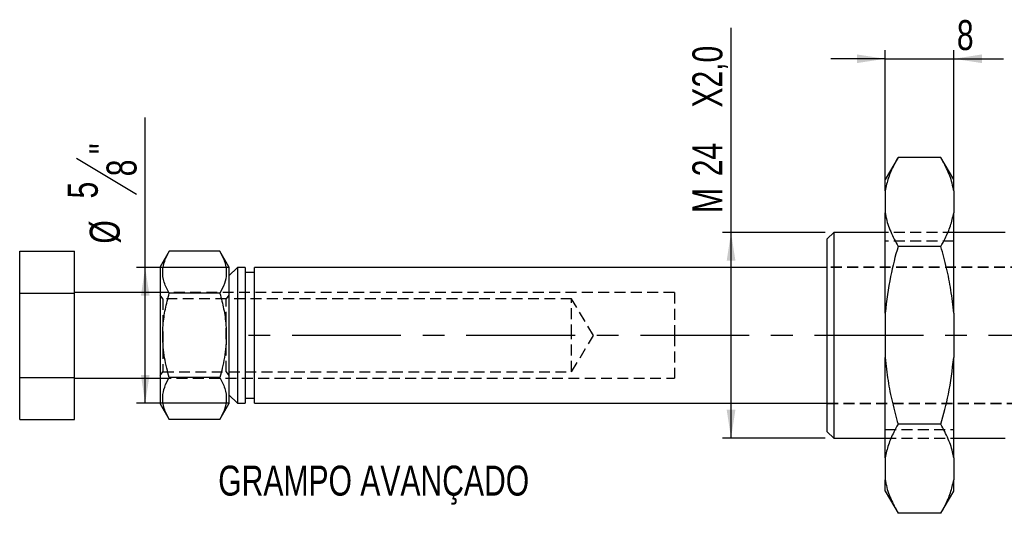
# Model space of a CAD drawing. Extents: x 27 to 407, y 33 to 283.
# Tile 10 of 20: x 27 to 142, y 119 to 176. Entities that reach past the tile are written whole.
import ezdxf

# ---------------------------------------------------------------- set-up
doc = ezdxf.new("R2010")
doc.units = 0
doc.linetypes.add('CENTERX2', pattern=[20.32, 12.7, -2.54, 2.54, -2.54])
doc.linetypes.add('HIDDEN', pattern=[1.905, 1.27, -0.635])
doc.layers.get('0').update_dxf_attribs({"linetype": 'CONTINUOUS'})
doc.styles.add('SLDTEXTSTYLE0', font='TXT', dxfattribs={"width": 0.75})
doc.dimstyles.new('SLDDIMSTYLE1', dxfattribs={"dimtxt": 3.5, "dimasz": 3.302, "dimexe": 0, "dimexo": 0.0625, "dimgap": 0.875, "dimtad": 1, "dimdec": 3, "dimlfac": 0.03937, "dimrnd": 1e-09, "dimzin": 12, "dimtxsty": 'SLDTEXTSTYLE0', "dimsah": 1, "dimcen": 0.09, "dimazin": 3, "dimtfac": 1, "dimtdec": 3, "dimtofl": 0, "dimtmove": 0, "dimatfit": 3, "dimtolj": 1, "dimtzin": 12})
doc.dimstyles.new('SLDDIMSTYLE2', dxfattribs={"dimtxt": 3.5, "dimasz": 3.302, "dimexe": 0, "dimexo": 0.0625, "dimgap": 0.875, "dimtad": 1, "dimdec": 3, "dimrnd": 1e-09, "dimzin": 12, "dimtxsty": 'SLDTEXTSTYLE0', "dimsah": 1, "dimcen": 0.09, "dimazin": 3, "dimtfac": 1, "dimtdec": 3, "dimtofl": 0, "dimtmove": 0, "dimatfit": 3, "dimtolj": 1, "dimtzin": 12})
doc.dimstyles.new('SLDDIMSTYLE3', dxfattribs={"dimtxt": 3.5, "dimasz": 3.302, "dimexe": 0, "dimexo": 0.0625, "dimgap": 0.875, "dimtad": 1, "dimdec": 3, "dimrnd": 1e-09, "dimzin": 12, "dimtxsty": 'SLDTEXTSTYLE0', "dimsah": 1, "dimcen": 0.09, "dimazin": 3, "dimtfac": 1, "dimtdec": 3, "dimtmove": 0, "dimatfit": 3, "dimtolj": 1, "dimtzin": 12})

# ---------------------------------------------------------------- blocks, each defined once
blk = doc.blocks.new('_D_1')
at = {"color": 179, "linetype": 'CONTINUOUS'}
for p, q in [((41.88, 147.3), (41.88, 164.81)), ((33.86, 160.04), (40.86, 155.84)), ((51.64, 147.3), (40.88, 147.3)), ((41.88, 131.43), (41.88, 147.3)), ((51.64, 131.43), (40.88, 131.43))]:
    blk.add_line(p, q, dxfattribs=at)
for points in [[(41.88, 147.3), (41.38, 144), (42.39, 144)], [(41.88, 131.43), (42.39, 134.73), (41.38, 134.73)]]:
    blk.add_solid(points, dxfattribs=at)
at = {"color": 179, "linetype": 'CONTINUOUS', "char_height": 3.5, "attachment_point": 1, "rotation": 90, "style": 'SLDTEXTSTYLE0'}
for s, insert in [('"', (35.35, 160.53, 0.1)), ('8', (37.37, 157.94, 0.1)), ('5', (32.85, 155.35, 0.1)), ('%%c', (35.41, 150.08, 0.1))]:
    blk.add_mtext(s, dxfattribs=dict(at, insert=insert))
blk = doc.blocks.new('_D_2')
at = {"color": 179, "linetype": 'CONTINUOUS'}
for p, q in [((110.24, 151.37), (110.24, 175.27)), ((121.22, 151.37), (109.24, 151.37)), ((110.24, 127.37), (110.24, 151.37)), ((121.22, 127.37), (109.24, 127.37))]:
    blk.add_line(p, q, dxfattribs=at)
for points in [[(110.24, 151.37), (109.73, 148.07), (110.75, 148.07)], [(110.24, 127.37), (110.75, 130.67), (109.73, 130.67)]]:
    blk.add_solid(points, dxfattribs=at)
at = {"color": 179, "linetype": 'CONTINUOUS', "char_height": 3.5, "attachment_point": 1, "rotation": 90, "style": 'SLDTEXTSTYLE0'}
for s, insert in [('X2,0', (105.73, 165.96, 0.1)), ('24', (105.73, 157.94, 0.1)), ('M', (105.73, 153.65, 0.1))]:
    blk.add_mtext(s, dxfattribs=dict(at, insert=insert))
blk = doc.blocks.new('_D_3')
at = {"color": 179, "linetype": 'CONTINUOUS'}
for p, q in [((128.22, 157.25), (128.22, 172.66)), ((136.22, 157.25), (136.22, 172.66)), ((128.22, 171.66), (121.87, 171.66)), ((128.22, 171.66), (136.22, 171.66)), ((136.22, 171.66), (142.02, 171.66))]:
    blk.add_line(p, q, dxfattribs=at)
for points in [[(128.22, 171.66), (124.92, 172.17), (124.92, 171.16)], [(136.22, 171.66), (139.52, 171.16), (139.52, 172.17)]]:
    blk.add_solid(points, dxfattribs=at)
at = {"color": 179, "linetype": 'CONTINUOUS', "insert": (136.59, 176.18, 0.1), "char_height": 3.5, "attachment_point": 1, "style": 'SLDTEXTSTYLE0'}
blk.add_mtext('8', dxfattribs=at)

msp = doc.modelspace()

# ---------------------------------------------------------------- linework, layer by layer
at = {"color": 7, "linetype": 'CONTINUOUS'}
for p, q in [((129.7225, 160.1517), (128.2224, 157.5536)), ((134.7224, 160.1517), (129.7225, 160.1517)), ((136.2224, 157.5536), (134.7224, 160.1517)), ((128.2224, 156.2546), (128.2224, 157.5536)), ((136.2224, 156.2546), (136.2224, 157.5536)), ((128.2224, 156.2546), (128.2224, 153.6565)), ((136.2224, 156.2546), (136.2224, 153.6565)), ((128.2224, 141.9652), (128.2224, 153.6565)), ((136.2224, 141.9652), (136.2224, 153.6565)), ((122.2224, 151.3671), (121.4725, 150.6171)), ((121.4725, 128.1171), (121.4725, 150.6171)), ((128.2224, 151.3671), (122.2224, 151.3671)), ((122.2224, 151.3671), (122.2224, 127.3671)), ((142.2224, 151.3671), (136.2224, 151.3671)), ((134.7224, 149.7594), (129.7225, 149.7594)), ((27.2372, 149.1821), (33.6372, 149.1821)), ((27.2372, 144.2746), (27.2372, 149.1821)), ((33.6372, 144.2746), (33.6372, 149.1821)), ((44.685, 149.1821), (43.6372, 147.3671)), ((50.5893, 149.1821), (44.685, 149.1821)), ((51.6372, 147.3671), (50.5893, 149.1821)), ((43.6372, 147.3671), (43.6372, 131.3671)), ((51.6372, 147.3671), (51.6372, 131.3671)), ((52.6372, 147.3046), (51.6372, 146.3046)), ((53.5372, 147.3046), (52.6372, 147.3046)), ((52.6372, 147.3046), (52.6372, 139.3671)), ((53.5372, 147.3046), (53.5372, 131.4296)), ((121.4725, 147.3046), (54.6372, 147.3046)), ((54.6372, 131.4296), (54.6372, 147.3046)), ((54.6372, 146.7171), (53.5372, 146.7171)), ((27.2372, 144.2746), (33.6372, 144.2746)), ((27.2372, 134.4596), (27.2372, 144.2746)), ((43.6372, 144.3671), (33.6372, 144.3671)), ((33.6372, 134.4596), (33.6372, 144.2746)), ((50.5893, 144.2746), (44.685, 144.2746)), ((128.2224, 141.9652), (128.2224, 136.769)), ((136.2224, 141.9652), (136.2224, 136.769)), ((52.6372, 139.3671), (52.6372, 131.4296)), ((128.2224, 125.0777), (128.2224, 136.769)), ((136.2224, 125.0777), (136.2224, 136.769)), ((27.2372, 129.5522), (27.2372, 134.4596)), ((27.2372, 134.4596), (33.6372, 134.4596)), ((33.6372, 129.5522), (33.6372, 134.4596)), ((50.5893, 134.4596), (44.685, 134.4596)), ((33.6372, 134.3671), (43.6372, 134.3671)), ((51.6372, 132.4296), (52.6372, 131.4296)), ((43.6372, 131.3671), (44.685, 129.5522)), ((50.5893, 129.5522), (51.6372, 131.3671)), ((52.6372, 131.4296), (53.5372, 131.4296)), ((53.5372, 132.0171), (54.6372, 132.0171)), ((54.6372, 131.4296), (121.4725, 131.4296)), ((27.2372, 129.5522), (33.6372, 129.5522)), ((50.5893, 129.5522), (44.685, 129.5522)), ((134.7224, 128.9748), (129.7225, 128.9748)), ((121.4725, 128.1171), (122.2224, 127.3671)), ((122.2224, 127.3671), (128.2224, 127.3671)), ((136.2224, 127.3671), (142.2224, 127.3671)), ((128.2224, 125.0777), (128.2224, 122.4796)), ((136.2224, 125.0777), (136.2224, 122.4796)), ((128.2224, 121.1806), (128.2224, 122.4796)), ((136.2224, 121.1806), (136.2224, 122.4796)), ((128.2224, 121.1806), (129.7225, 118.5825)), ((134.7224, 118.5825), (136.2224, 121.1806)), ((134.7224, 118.5825), (129.7225, 118.5825))]:
    msp.add_line(p, q, dxfattribs=at)
at = {"color": 7, "linetype": 'HIDDEN'}
for p, q in [((136.2224, 151.3671), (128.2224, 151.3671)), ((136.2224, 150.3671), (128.2224, 150.3671)), ((170.7724, 147.3171), (121.4725, 147.3171)), ((170.7724, 147.3046), (121.4725, 147.3046)), ((103.6372, 144.3671), (43.6372, 144.3671)), ((43.9335, 143.6171), (43.6372, 144.0404)), ((43.9335, 143.6171), (43.9335, 135.1171)), ((51.3408, 143.6171), (43.9335, 143.6171)), ((51.6372, 144.0404), (51.3408, 143.6171)), ((51.3408, 135.1171), (51.3408, 143.6171)), ((91.6372, 143.6171), (51.6372, 143.6171)), ((91.6372, 139.3671), (91.6372, 143.6171)), ((94.1908, 139.3671), (91.6372, 143.6171)), ((103.6372, 144.3671), (103.6372, 139.3671)), ((91.6372, 135.1171), (91.6372, 139.3671)), ((91.6372, 135.1171), (94.1908, 139.3671)), ((103.6372, 139.3671), (103.6372, 134.3671)), ((43.6372, 134.6938), (43.9335, 135.1171)), ((43.9335, 135.1171), (51.3408, 135.1171)), ((51.3408, 135.1171), (51.6372, 134.6938)), ((51.6372, 135.1171), (91.6372, 135.1171)), ((43.6372, 134.3671), (103.6372, 134.3671)), ((121.4725, 131.4296), (191.6372, 131.4296)), ((121.4725, 131.4171), (170.7724, 131.4171)), ((128.2224, 128.3671), (136.2224, 128.3671)), ((128.2224, 127.3671), (136.2224, 127.3671))]:
    msp.add_line(p, q, dxfattribs=at)
at = {"color": 179, "linetype": 'CENTERX2'}
msp.add_line((193.6372, 139.3671), (52.6372, 139.3671), dxfattribs=at)
at = {"color": 7, "linetype": 'CONTINUOUS'}
for points, knots in [([(129.7225, 160.1517), (129.5551, 159.8492), (129.1191, 159.0611), (128.5557, 157.7641), (128.3338, 156.7588), (128.2224, 156.2546)], [0, 0, 0, 0, 0.23694079, 0.61730192, 1, 1, 1, 1]), ([(136.2224, 156.2546), (136.1951, 156.4042), (136.061, 157.1362), (135.6362, 158.4471), (135.0278, 159.582), (134.7224, 160.1517)], [0, 0, 0, 0, 0.11337603, 0.55492335, 1, 1, 1, 1]), ([(128.2224, 153.6565), (128.2498, 153.507), (128.3839, 152.7749), (128.8087, 151.464), (129.4171, 150.3291), (129.7225, 149.7594)], [0, 0, 0, 0, 0.11337589, 0.55492335, 1, 1, 1, 1]), ([(134.7224, 149.7594), (134.8898, 150.0619), (135.3258, 150.8501), (135.8891, 152.147), (136.1111, 153.1523), (136.2224, 153.6565)], [0, 0, 0, 0, 0.23694067, 0.61730184, 1, 1, 1, 1]), ([(129.7225, 149.7594), (129.4046, 148.5951), (128.7061, 146.0362), (128.3931, 143.4012), (128.2224, 141.9652)], [0, 0, 0, 0, 0.4549875, 1, 1, 1, 1]), ([(136.2224, 141.9652), (136.1258, 142.865), (135.936, 144.631), (135.4115, 147.2322), (134.9524, 148.9159), (134.7224, 149.7594)], [0, 0, 0, 0, 0.34140647, 0.67007583, 1, 1, 1, 1]), ([(44.685, 144.2746), (44.4658, 144.7005), (44.0225, 145.5616), (43.8603, 146.8375), (44.0983, 148.0571), (44.4883, 148.8048), (44.685, 149.1821)], [0, 0, 0, 0, 0.26460494, 0.53494776, 0.76534317, 1, 1, 1, 1]), ([(50.5893, 149.1821), (50.8086, 148.7561), (51.2519, 147.895), (51.4141, 146.6192), (51.176, 145.3996), (50.7861, 144.6519), (50.5893, 144.2746)], [0, 0, 0, 0, 0.26460493, 0.53494771, 0.76534304, 1, 1, 1, 1]), ([(44.685, 134.4596), (44.5873, 134.8158), (44.2687, 135.977), (43.9174, 138.0146), (43.9043, 140.3423), (44.1986, 142.4428), (44.5223, 143.6618), (44.685, 144.2746)], [0, 0, 0, 0, 0.11125774, 0.36275075, 0.62031528, 0.80911473, 1, 1, 1, 1]), ([(50.5893, 144.2746), (50.7505, 143.668), (51.0744, 142.4492), (51.3671, 140.3698), (51.3593, 138.0364), (51.0113, 135.9975), (50.687, 134.8158), (50.5893, 134.4596)], [0, 0, 0, 0, 0.18896435, 0.37968235, 0.63081988, 0.88874253, 1, 1, 1, 1]), ([(128.2224, 136.769), (128.3191, 135.8692), (128.5089, 134.1032), (129.0334, 131.502), (129.4925, 129.8183), (129.7225, 128.9748)], [0, 0, 0, 0, 0.34140647, 0.67007583, 1, 1, 1, 1]), ([(134.7224, 128.9748), (135.0403, 130.1391), (135.7388, 132.698), (136.0518, 135.333), (136.2224, 136.769)], [0, 0, 0, 0, 0.4549875, 1, 1, 1, 1]), ([(44.685, 129.5522), (44.4658, 129.9781), (44.0225, 130.8392), (43.8603, 132.115), (44.0983, 133.3347), (44.4883, 134.0824), (44.685, 134.4596)], [0, 0, 0, 0, 0.26460486, 0.53494772, 0.76534313, 1, 1, 1, 1]), ([(50.5893, 134.4596), (50.8086, 134.0337), (51.2519, 133.1726), (51.4141, 131.8967), (51.176, 130.6771), (50.7861, 129.9294), (50.5893, 129.5522)], [0, 0, 0, 0, 0.26460501, 0.53494775, 0.76534308, 1, 1, 1, 1]), ([(129.7225, 128.9748), (129.5551, 128.6723), (129.1191, 127.8841), (128.5557, 126.5872), (128.3338, 125.5819), (128.2224, 125.0777)], [0, 0, 0, 0, 0.23694073, 0.61730188, 1, 1, 1, 1]), ([(136.2224, 125.0777), (136.1951, 125.2272), (136.061, 125.9593), (135.6362, 127.2702), (135.0278, 128.4051), (134.7224, 128.9748)], [0, 0, 0, 0, 0.11337589, 0.55492335, 1, 1, 1, 1]), ([(128.2224, 122.4796), (128.2498, 122.33), (128.3839, 121.598), (128.8087, 120.2871), (129.4171, 119.1522), (129.7225, 118.5825)], [0, 0, 0, 0, 0.11337603, 0.55492335, 1, 1, 1, 1]), ([(134.7224, 118.5825), (134.8898, 118.885), (135.3258, 119.6732), (135.8891, 120.9701), (136.1111, 121.9754), (136.2224, 122.4796)], [0, 0, 0, 0, 0.23694074, 0.61730188, 1, 1, 1, 1])]:
    msp.add_open_spline(points, degree=3, knots=knots, dxfattribs=at)

# ---------------------------------------------------------------- texts
at = {"color": 179, "linetype": 'CONTINUOUS', "insert": (50.4052, 124.1532), "char_height": 3.5, "attachment_point": 1, "style": 'SLDTEXTSTYLE0'}
msp.add_mtext('GRAMPO AVANÇADO', dxfattribs=at)

# ---------------------------------------------------------------- dimensions: what is measured, and where the dimension line sits
at = {"color": 179, "linetype": 'CONTINUOUS'}
dim = msp.add_linear_dim(base=(136.2224, 171.6645), p1=(128.2224, 156.2546), p2=(136.2224, 156.2546), dimstyle='SLDDIMSTYLE3', dxfattribs=at)
dim.commit()
dim.dimension.update_dxf_attribs({"geometry": '_D_3', "text_midpoint": (139.3095, 171.6645), "dimtype": 160})
for base, p1, p2, text, dimstyle, picture, middle in [((110.2428, 151.3671), (122.2224, 127.3671), (122.2224, 151.3671), 'M<>X2,0', 'SLDDIMSTYLE2', '_D_2', (110.2428, 164.4599)), ((41.8839, 147.3046), (52.6372, 131.4296), (52.6372, 147.3046), '%%c<>', 'SLDDIMSTYLE1', '_D_1', (41.8839, 157.4449))]:
    dim = msp.add_linear_dim(base=base, p1=p1, p2=p2, angle=90, text=text, dimstyle=dimstyle, dxfattribs=at)
    dim.commit()
    dim.dimension.update_dxf_attribs({"geometry": picture, "text_midpoint": middle, "dimtype": 160})

doc.saveas('drawing.dxf')
